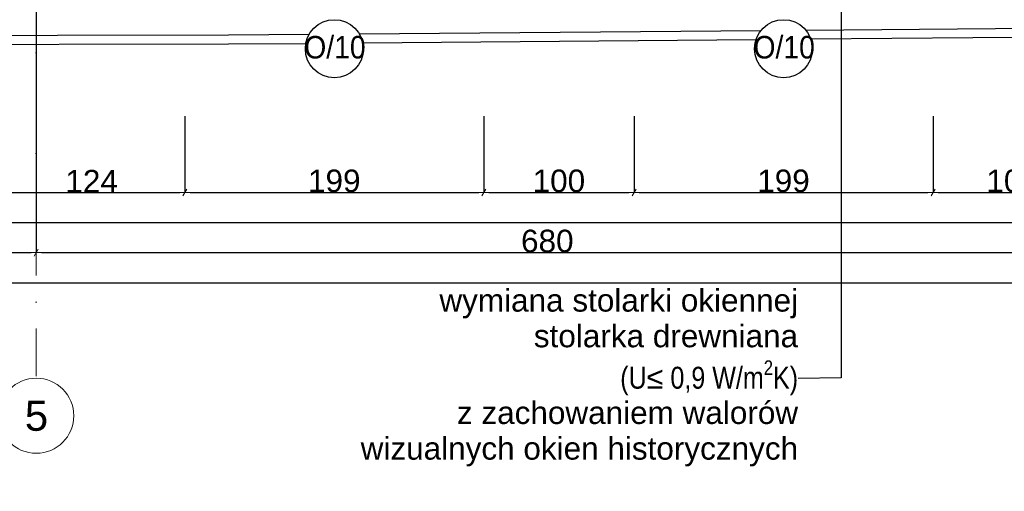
# Model space of a CAD drawing. Header units: millimetres. Extents: x 75543 to 124291, y -109148 to -86372.
# Tile 62 of 99: x 107048 to 113602, y -109148 to -106011. Entities that reach past the tile are written whole.
import ezdxf

# ---------------------------------------------------------------- set-up
doc = ezdxf.new("R2010")
doc.units = ezdxf.units.MM
doc.header["$MEASUREMENT"] = 0
doc.linetypes.add('Dot & Dashed', pattern=[670.277762, 317.5, -176.388889, 0, -176.388874])
for name, color, linetype in [('DIM MALY', 7, 'Continuous'), ('Nowe_00 ZMIANY', 7, 'Continuous'), ('Nowe_A-OKNA-OPIS', 7, 'Continuous'), ('opaska', 7, 'Continuous'), ('Structural - Grid', 7, 'Continuous')]:
    doc.layers.add(name, color=color, linetype=linetype)
doc.styles.add('STYL_AUTOMATYCZNY_1', font='arial.ttf')
doc.styles.add('STYL_AUTOMATYCZNY_2', font='arial.ttf')
doc.styles.add('STYL_AUTOMATYCZNY_9', font='arial.ttf', dxfattribs={"width": 0.9})
doc.dimstyles.new('STYL_AUTOMATYCZNY__3', dxfattribs={"dimtxt": 150, "dimasz": 34.231941, "dimexe": 0.18, "dimexo": 3, "dimgap": 0, "dimtad": 1, "dimtih": 1, "dimtoh": 1, "dimdec": 0, "dimlfac": 0.1, "dimzin": 0, "dimdsep": 46, "dimtxsty": 'STYL_AUTOMATYCZNY_2', "dimblk": 'ARROWHEAD_2', "dimblk1": 'ARROWHEAD_2', "dimblk2": 'ARROWHEAD_2', "dimcen": 0.09, "dimclrd": 5, "dimclre": 5, "dimclrt": 1, "dimadec": 0, "dimazin": 0, "dimtfac": 1, "dimtdec": 4, "dimtmove": 0, "dimatfit": 3, "dimfxl": 0, "dimtolj": 1, "dimtzin": 0, "dimarcsym": 0})
doc.dimstyles.new('STYL_AUTOMATYCZNY__8', dxfattribs={"dimtxt": 0.18, "dimasz": 91.2, "dimexe": 0.18, "dimexo": 0.0625, "dimgap": 0, "dimtad": 0, "dimtih": 1, "dimtoh": 1, "dimdec": 4, "dimzin": 0, "dimdsep": 46, "dimcen": 0.09, "dimadec": 0, "dimazin": 0, "dimtfac": 1, "dimtdec": 4, "dimtmove": 0, "dimatfit": 3, "dimldrblk": 'ARROWHEAD_11', "dimfxl": 0, "dimtolj": 1, "dimtzin": 0, "dimarcsym": 0})

# ---------------------------------------------------------------- blocks, each defined once
blk = doc.blocks.new('ARROWHEAD_2')
at = {"color": 0, "linetype": 'Continuous', "lineweight": 0}
for p, q in [((0, 0), (-1, 0)), ((-0.38, -0.66), (0.38, 0.66))]:
    blk.add_line(p, q, dxfattribs=at)
blk = doc.blocks.new('*D603')
at = {"layer": 'Defpoints', "color": 0}
for p in [(108147.3, -106650.4), (106907.3, -106864.6), (108147.3, -107160.1)]:
    blk.add_point(p, dxfattribs=at)
at = {"layer": 'DIM MALY', "color": 5, "lineweight": -2}
for p, q in [((108147.3, -106653.4), (108147.3, -107160.3)), ((106907.3, -106867.6), (106907.3, -107160.3)), ((106941.5, -107160.1), (108113, -107160.1))]:
    blk.add_line(p, q, dxfattribs=at)
at = {"layer": 'DIM MALY', "color": 5, "lineweight": -2, "xscale": 34.23194115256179, "yscale": 34.23194115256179, "zscale": 34.23194115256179, "rotation": 180}
blk.add_blockref('ARROWHEAD_2', (106907.3, -107160.1), dxfattribs=at)
at = {"layer": 'DIM MALY', "color": 5, "lineweight": -2, "xscale": 34.23194115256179, "yscale": 34.23194115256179, "zscale": 34.23194115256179}
blk.add_blockref('ARROWHEAD_2', (108147.3, -107160.1), dxfattribs=at)
at = {"layer": 'DIM MALY', "color": 1, "insert": (107526.9, -107084.8), "char_height": 150, "attachment_point": 5, "style": 'STYL_AUTOMATYCZNY_2'}
blk.add_mtext('\\A1;124', dxfattribs=at)
blk = doc.blocks.new('*D606')
at = {"layer": 'Defpoints', "color": 0}
for p in [(108147.3, -106650.4), (106907.3, -106864.6), (108147.3, -107160.1)]:
    blk.add_point(p, dxfattribs=at)
at = {"layer": 'DIM MALY', "color": 5, "lineweight": -2}
for p, q in [((108147.3, -106653.4), (108147.3, -107160.3)), ((106907.3, -106867.6), (106907.3, -107160.3)), ((106941.5, -107160.1), (108113, -107160.1))]:
    blk.add_line(p, q, dxfattribs=at)
at = {"layer": 'DIM MALY', "color": 5, "lineweight": -2, "xscale": 34.23194115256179, "yscale": 34.23194115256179, "zscale": 34.23194115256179, "rotation": 180}
blk.add_blockref('ARROWHEAD_2', (106907.3, -107160.1), dxfattribs=at)
at = {"layer": 'DIM MALY', "color": 5, "lineweight": -2, "xscale": 34.23194115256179, "yscale": 34.23194115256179, "zscale": 34.23194115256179}
blk.add_blockref('ARROWHEAD_2', (108147.3, -107160.1), dxfattribs=at)
at = {"layer": 'DIM MALY', "color": 1, "insert": (107526.9, -107084.8), "char_height": 150, "attachment_point": 5, "style": 'STYL_AUTOMATYCZNY_2'}
blk.add_mtext('\\A1;124', dxfattribs=at)
blk = doc.blocks.new('*D607')
at = {"layer": 'Defpoints', "color": 0}
for p in [(108147.3, -106650.4), (110137.3, -106650.4), (110137.3, -107160.1)]:
    blk.add_point(p, dxfattribs=at)
at = {"layer": 'DIM MALY', "color": 5, "lineweight": -2}
for p, q in [((108147.3, -106653.4), (108147.3, -107160.3)), ((110137.3, -106653.4), (110137.3, -107160.3)), ((108181.5, -107160.1), (110103, -107160.1))]:
    blk.add_line(p, q, dxfattribs=at)
at = {"layer": 'DIM MALY', "color": 5, "lineweight": -2, "xscale": 34.23194115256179, "yscale": 34.23194115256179, "zscale": 34.23194115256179, "rotation": 180}
blk.add_blockref('ARROWHEAD_2', (108147.3, -107160.1), dxfattribs=at)
at = {"layer": 'DIM MALY', "color": 5, "lineweight": -2, "xscale": 34.23194115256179, "yscale": 34.23194115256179, "zscale": 34.23194115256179}
blk.add_blockref('ARROWHEAD_2', (110137.3, -107160.1), dxfattribs=at)
at = {"layer": 'DIM MALY', "color": 1, "insert": (109141.9, -107083.6), "char_height": 150, "attachment_point": 5, "style": 'STYL_AUTOMATYCZNY_2'}
blk.add_mtext('\\A1;199', dxfattribs=at)
blk = doc.blocks.new('*D610')
at = {"layer": 'Defpoints', "color": 0}
for p in [(108147.3, -106650.4), (106907.3, -106864.6), (108147.3, -107160.1)]:
    blk.add_point(p, dxfattribs=at)
at = {"layer": 'DIM MALY', "color": 5, "lineweight": -2}
for p, q in [((108147.3, -106653.4), (108147.3, -107160.3)), ((106907.3, -106867.6), (106907.3, -107160.3)), ((106941.5, -107160.1), (108113, -107160.1))]:
    blk.add_line(p, q, dxfattribs=at)
at = {"layer": 'DIM MALY', "color": 5, "lineweight": -2, "xscale": 34.23194115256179, "yscale": 34.23194115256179, "zscale": 34.23194115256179, "rotation": 180}
blk.add_blockref('ARROWHEAD_2', (106907.3, -107160.1), dxfattribs=at)
at = {"layer": 'DIM MALY', "color": 5, "lineweight": -2, "xscale": 34.23194115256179, "yscale": 34.23194115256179, "zscale": 34.23194115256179}
blk.add_blockref('ARROWHEAD_2', (108147.3, -107160.1), dxfattribs=at)
at = {"layer": 'DIM MALY', "color": 1, "insert": (107526.9, -107084.8), "char_height": 150, "attachment_point": 5, "style": 'STYL_AUTOMATYCZNY_2'}
blk.add_mtext('\\A1;124', dxfattribs=at)
blk = doc.blocks.new('*D611')
at = {"layer": 'Defpoints', "color": 0}
for p in [(108147.3, -106650.4), (110137.3, -106650.4), (110137.3, -107160.1)]:
    blk.add_point(p, dxfattribs=at)
at = {"layer": 'DIM MALY', "color": 5, "lineweight": -2}
for p, q in [((108147.3, -106653.4), (108147.3, -107160.3)), ((110137.3, -106653.4), (110137.3, -107160.3)), ((108181.5, -107160.1), (110103, -107160.1))]:
    blk.add_line(p, q, dxfattribs=at)
at = {"layer": 'DIM MALY', "color": 5, "lineweight": -2, "xscale": 34.23194115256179, "yscale": 34.23194115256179, "zscale": 34.23194115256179, "rotation": 180}
blk.add_blockref('ARROWHEAD_2', (108147.3, -107160.1), dxfattribs=at)
at = {"layer": 'DIM MALY', "color": 5, "lineweight": -2, "xscale": 34.23194115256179, "yscale": 34.23194115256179, "zscale": 34.23194115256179}
blk.add_blockref('ARROWHEAD_2', (110137.3, -107160.1), dxfattribs=at)
at = {"layer": 'DIM MALY', "color": 1, "insert": (109141.9, -107083.6), "char_height": 150, "attachment_point": 5, "style": 'STYL_AUTOMATYCZNY_2'}
blk.add_mtext('\\A1;199', dxfattribs=at)
blk = doc.blocks.new('*D612')
at = {"layer": 'Defpoints', "color": 0}
for p in [(110137.3, -106650.4), (111137.3, -106650.4), (111137.3, -107160.1)]:
    blk.add_point(p, dxfattribs=at)
at = {"layer": 'DIM MALY', "color": 5, "lineweight": -2}
for p, q in [((110137.3, -106653.4), (110137.3, -107160.3)), ((111137.3, -106653.4), (111137.3, -107160.3)), ((110171.5, -107160.1), (111103, -107160.1))]:
    blk.add_line(p, q, dxfattribs=at)
at = {"layer": 'DIM MALY', "color": 5, "lineweight": -2, "xscale": 34.23194115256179, "yscale": 34.23194115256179, "zscale": 34.23194115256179, "rotation": 180}
blk.add_blockref('ARROWHEAD_2', (110137.3, -107160.1), dxfattribs=at)
at = {"layer": 'DIM MALY', "color": 5, "lineweight": -2, "xscale": 34.23194115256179, "yscale": 34.23194115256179, "zscale": 34.23194115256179}
blk.add_blockref('ARROWHEAD_2', (111137.3, -107160.1), dxfattribs=at)
at = {"layer": 'DIM MALY', "color": 1, "insert": (110636.9, -107083.6), "char_height": 150, "attachment_point": 5, "style": 'STYL_AUTOMATYCZNY_2'}
blk.add_mtext('\\A1;100', dxfattribs=at)
blk = doc.blocks.new('*D615')
at = {"layer": 'Defpoints', "color": 0}
for p in [(108147.3, -106650.4), (106907.3, -106864.6), (108147.3, -107160.1)]:
    blk.add_point(p, dxfattribs=at)
at = {"layer": 'DIM MALY', "color": 5, "lineweight": -2}
for p, q in [((108147.3, -106653.4), (108147.3, -107160.3)), ((106907.3, -106867.6), (106907.3, -107160.3)), ((106941.5, -107160.1), (108113, -107160.1))]:
    blk.add_line(p, q, dxfattribs=at)
at = {"layer": 'DIM MALY', "color": 5, "lineweight": -2, "xscale": 34.23194115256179, "yscale": 34.23194115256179, "zscale": 34.23194115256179, "rotation": 180}
blk.add_blockref('ARROWHEAD_2', (106907.3, -107160.1), dxfattribs=at)
at = {"layer": 'DIM MALY', "color": 5, "lineweight": -2, "xscale": 34.23194115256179, "yscale": 34.23194115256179, "zscale": 34.23194115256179}
blk.add_blockref('ARROWHEAD_2', (108147.3, -107160.1), dxfattribs=at)
at = {"layer": 'DIM MALY', "color": 1, "insert": (107526.9, -107084.8), "char_height": 150, "attachment_point": 5, "style": 'STYL_AUTOMATYCZNY_2'}
blk.add_mtext('\\A1;124', dxfattribs=at)
blk = doc.blocks.new('*D616')
at = {"layer": 'Defpoints', "color": 0}
for p in [(108147.3, -106650.4), (110137.3, -106650.4), (110137.3, -107160.1)]:
    blk.add_point(p, dxfattribs=at)
at = {"layer": 'DIM MALY', "color": 5, "lineweight": -2}
for p, q in [((108147.3, -106653.4), (108147.3, -107160.3)), ((110137.3, -106653.4), (110137.3, -107160.3)), ((108181.5, -107160.1), (110103, -107160.1))]:
    blk.add_line(p, q, dxfattribs=at)
at = {"layer": 'DIM MALY', "color": 5, "lineweight": -2, "xscale": 34.23194115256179, "yscale": 34.23194115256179, "zscale": 34.23194115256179, "rotation": 180}
blk.add_blockref('ARROWHEAD_2', (108147.3, -107160.1), dxfattribs=at)
at = {"layer": 'DIM MALY', "color": 5, "lineweight": -2, "xscale": 34.23194115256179, "yscale": 34.23194115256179, "zscale": 34.23194115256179}
blk.add_blockref('ARROWHEAD_2', (110137.3, -107160.1), dxfattribs=at)
at = {"layer": 'DIM MALY', "color": 1, "insert": (109141.9, -107083.6), "char_height": 150, "attachment_point": 5, "style": 'STYL_AUTOMATYCZNY_2'}
blk.add_mtext('\\A1;199', dxfattribs=at)
blk = doc.blocks.new('*D617')
at = {"layer": 'Defpoints', "color": 0}
for p in [(110137.3, -106650.4), (111137.3, -106650.4), (111137.3, -107160.1)]:
    blk.add_point(p, dxfattribs=at)
at = {"layer": 'DIM MALY', "color": 5, "lineweight": -2}
for p, q in [((110137.3, -106653.4), (110137.3, -107160.3)), ((111137.3, -106653.4), (111137.3, -107160.3)), ((110171.5, -107160.1), (111103, -107160.1))]:
    blk.add_line(p, q, dxfattribs=at)
at = {"layer": 'DIM MALY', "color": 5, "lineweight": -2, "xscale": 34.23194115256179, "yscale": 34.23194115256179, "zscale": 34.23194115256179, "rotation": 180}
blk.add_blockref('ARROWHEAD_2', (110137.3, -107160.1), dxfattribs=at)
at = {"layer": 'DIM MALY', "color": 5, "lineweight": -2, "xscale": 34.23194115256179, "yscale": 34.23194115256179, "zscale": 34.23194115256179}
blk.add_blockref('ARROWHEAD_2', (111137.3, -107160.1), dxfattribs=at)
at = {"layer": 'DIM MALY', "color": 1, "insert": (110636.9, -107083.6), "char_height": 150, "attachment_point": 5, "style": 'STYL_AUTOMATYCZNY_2'}
blk.add_mtext('\\A1;100', dxfattribs=at)
blk = doc.blocks.new('*D618')
at = {"layer": 'Defpoints', "color": 0}
for p in [(111137.3, -106650.4), (113127.3, -106650.4), (113127.3, -107160.1)]:
    blk.add_point(p, dxfattribs=at)
at = {"layer": 'DIM MALY', "color": 5, "lineweight": -2}
for p, q in [((111137.3, -106653.4), (111137.3, -107160.3)), ((113127.3, -106653.4), (113127.3, -107160.3)), ((111171.5, -107160.1), (113093, -107160.1))]:
    blk.add_line(p, q, dxfattribs=at)
at = {"layer": 'DIM MALY', "color": 5, "lineweight": -2, "xscale": 34.23194115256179, "yscale": 34.23194115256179, "zscale": 34.23194115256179, "rotation": 180}
blk.add_blockref('ARROWHEAD_2', (111137.3, -107160.1), dxfattribs=at)
at = {"layer": 'DIM MALY', "color": 5, "lineweight": -2, "xscale": 34.23194115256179, "yscale": 34.23194115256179, "zscale": 34.23194115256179}
blk.add_blockref('ARROWHEAD_2', (113127.3, -107160.1), dxfattribs=at)
at = {"layer": 'DIM MALY', "color": 1, "insert": (112131.9, -107083.6), "char_height": 150, "attachment_point": 5, "style": 'STYL_AUTOMATYCZNY_2'}
blk.add_mtext('\\A1;199', dxfattribs=at)
blk = doc.blocks.new('*D621')
at = {"layer": 'Defpoints', "color": 0}
for p in [(108147.3, -106650.4), (106907.3, -106864.6), (108147.3, -107160.1)]:
    blk.add_point(p, dxfattribs=at)
at = {"layer": 'DIM MALY', "color": 5, "lineweight": -2}
for p, q in [((108147.3, -106653.4), (108147.3, -107160.3)), ((106907.3, -106867.6), (106907.3, -107160.3)), ((106941.5, -107160.1), (108113, -107160.1))]:
    blk.add_line(p, q, dxfattribs=at)
at = {"layer": 'DIM MALY', "color": 5, "lineweight": -2, "xscale": 34.23194115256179, "yscale": 34.23194115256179, "zscale": 34.23194115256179, "rotation": 180}
blk.add_blockref('ARROWHEAD_2', (106907.3, -107160.1), dxfattribs=at)
at = {"layer": 'DIM MALY', "color": 5, "lineweight": -2, "xscale": 34.23194115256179, "yscale": 34.23194115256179, "zscale": 34.23194115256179}
blk.add_blockref('ARROWHEAD_2', (108147.3, -107160.1), dxfattribs=at)
at = {"layer": 'DIM MALY', "color": 1, "insert": (107526.9, -107084.8), "char_height": 150, "attachment_point": 5, "style": 'STYL_AUTOMATYCZNY_2'}
blk.add_mtext('\\A1;124', dxfattribs=at)
blk = doc.blocks.new('*D622')
at = {"layer": 'Defpoints', "color": 0}
for p in [(108147.3, -106650.4), (110137.3, -106650.4), (110137.3, -107160.1)]:
    blk.add_point(p, dxfattribs=at)
at = {"layer": 'DIM MALY', "color": 5, "lineweight": -2}
for p, q in [((108147.3, -106653.4), (108147.3, -107160.3)), ((110137.3, -106653.4), (110137.3, -107160.3)), ((108181.5, -107160.1), (110103, -107160.1))]:
    blk.add_line(p, q, dxfattribs=at)
at = {"layer": 'DIM MALY', "color": 5, "lineweight": -2, "xscale": 34.23194115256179, "yscale": 34.23194115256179, "zscale": 34.23194115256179, "rotation": 180}
blk.add_blockref('ARROWHEAD_2', (108147.3, -107160.1), dxfattribs=at)
at = {"layer": 'DIM MALY', "color": 5, "lineweight": -2, "xscale": 34.23194115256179, "yscale": 34.23194115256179, "zscale": 34.23194115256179}
blk.add_blockref('ARROWHEAD_2', (110137.3, -107160.1), dxfattribs=at)
at = {"layer": 'DIM MALY', "color": 1, "insert": (109141.9, -107083.6), "char_height": 150, "attachment_point": 5, "style": 'STYL_AUTOMATYCZNY_2'}
blk.add_mtext('\\A1;199', dxfattribs=at)
blk = doc.blocks.new('*D623')
at = {"layer": 'Defpoints', "color": 0}
for p in [(110137.3, -106650.4), (111137.3, -106650.4), (111137.3, -107160.1)]:
    blk.add_point(p, dxfattribs=at)
at = {"layer": 'DIM MALY', "color": 5, "lineweight": -2}
for p, q in [((110137.3, -106653.4), (110137.3, -107160.3)), ((111137.3, -106653.4), (111137.3, -107160.3)), ((110171.5, -107160.1), (111103, -107160.1))]:
    blk.add_line(p, q, dxfattribs=at)
at = {"layer": 'DIM MALY', "color": 5, "lineweight": -2, "xscale": 34.23194115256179, "yscale": 34.23194115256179, "zscale": 34.23194115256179, "rotation": 180}
blk.add_blockref('ARROWHEAD_2', (110137.3, -107160.1), dxfattribs=at)
at = {"layer": 'DIM MALY', "color": 5, "lineweight": -2, "xscale": 34.23194115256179, "yscale": 34.23194115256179, "zscale": 34.23194115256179}
blk.add_blockref('ARROWHEAD_2', (111137.3, -107160.1), dxfattribs=at)
at = {"layer": 'DIM MALY', "color": 1, "insert": (110636.9, -107083.6), "char_height": 150, "attachment_point": 5, "style": 'STYL_AUTOMATYCZNY_2'}
blk.add_mtext('\\A1;100', dxfattribs=at)
blk = doc.blocks.new('*D624')
at = {"layer": 'Defpoints', "color": 0}
for p in [(111137.3, -106650.4), (113127.3, -106650.4), (113127.3, -107160.1)]:
    blk.add_point(p, dxfattribs=at)
at = {"layer": 'DIM MALY', "color": 5, "lineweight": -2}
for p, q in [((111137.3, -106653.4), (111137.3, -107160.3)), ((113127.3, -106653.4), (113127.3, -107160.3)), ((111171.5, -107160.1), (113093, -107160.1))]:
    blk.add_line(p, q, dxfattribs=at)
at = {"layer": 'DIM MALY', "color": 5, "lineweight": -2, "xscale": 34.23194115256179, "yscale": 34.23194115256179, "zscale": 34.23194115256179, "rotation": 180}
blk.add_blockref('ARROWHEAD_2', (111137.3, -107160.1), dxfattribs=at)
at = {"layer": 'DIM MALY', "color": 5, "lineweight": -2, "xscale": 34.23194115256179, "yscale": 34.23194115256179, "zscale": 34.23194115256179}
blk.add_blockref('ARROWHEAD_2', (113127.3, -107160.1), dxfattribs=at)
at = {"layer": 'DIM MALY', "color": 1, "insert": (112131.9, -107083.6), "char_height": 150, "attachment_point": 5, "style": 'STYL_AUTOMATYCZNY_2'}
blk.add_mtext('\\A1;199', dxfattribs=at)
blk = doc.blocks.new('*D625')
at = {"layer": 'Defpoints', "color": 0}
for p in [(113127.3, -106650.4), (114187.3, -106650.4), (114187.3, -107160.1)]:
    blk.add_point(p, dxfattribs=at)
at = {"layer": 'DIM MALY', "color": 5, "lineweight": -2}
for p, q in [((113127.3, -106653.4), (113127.3, -107160.3)), ((114187.3, -106653.4), (114187.3, -107160.3)), ((113161.5, -107160.1), (114153, -107160.1))]:
    blk.add_line(p, q, dxfattribs=at)
at = {"layer": 'DIM MALY', "color": 5, "lineweight": -2, "xscale": 34.23194115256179, "yscale": 34.23194115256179, "zscale": 34.23194115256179, "rotation": 180}
blk.add_blockref('ARROWHEAD_2', (113127.3, -107160.1), dxfattribs=at)
at = {"layer": 'DIM MALY', "color": 5, "lineweight": -2, "xscale": 34.23194115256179, "yscale": 34.23194115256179, "zscale": 34.23194115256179}
blk.add_blockref('ARROWHEAD_2', (114187.3, -107160.1), dxfattribs=at)
at = {"layer": 'DIM MALY', "color": 1, "insert": (113656.9, -107083.6), "char_height": 150, "attachment_point": 5, "style": 'STYL_AUTOMATYCZNY_2'}
blk.add_mtext('\\A1;106', dxfattribs=at)
blk = doc.blocks.new('*D628')
at = {"layer": 'Defpoints', "color": 0}
for p in [(108147.3, -106650.4), (106907.3, -106864.6), (108147.3, -107160.1)]:
    blk.add_point(p, dxfattribs=at)
at = {"layer": 'DIM MALY', "color": 5, "lineweight": -2}
for p, q in [((108147.3, -106653.4), (108147.3, -107160.3)), ((106907.3, -106867.6), (106907.3, -107160.3)), ((106941.5, -107160.1), (108113, -107160.1))]:
    blk.add_line(p, q, dxfattribs=at)
at = {"layer": 'DIM MALY', "color": 5, "lineweight": -2, "xscale": 34.23194115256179, "yscale": 34.23194115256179, "zscale": 34.23194115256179, "rotation": 180}
blk.add_blockref('ARROWHEAD_2', (106907.3, -107160.1), dxfattribs=at)
at = {"layer": 'DIM MALY', "color": 5, "lineweight": -2, "xscale": 34.23194115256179, "yscale": 34.23194115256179, "zscale": 34.23194115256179}
blk.add_blockref('ARROWHEAD_2', (108147.3, -107160.1), dxfattribs=at)
at = {"layer": 'DIM MALY', "color": 1, "insert": (107526.9, -107084.8), "char_height": 150, "attachment_point": 5, "style": 'STYL_AUTOMATYCZNY_2'}
blk.add_mtext('\\A1;124', dxfattribs=at)
blk = doc.blocks.new('*D629')
at = {"layer": 'Defpoints', "color": 0}
for p in [(108147.3, -106650.4), (110137.3, -106650.4), (110137.3, -107160.1)]:
    blk.add_point(p, dxfattribs=at)
at = {"layer": 'DIM MALY', "color": 5, "lineweight": -2}
for p, q in [((108147.3, -106653.4), (108147.3, -107160.3)), ((110137.3, -106653.4), (110137.3, -107160.3)), ((108181.5, -107160.1), (110103, -107160.1))]:
    blk.add_line(p, q, dxfattribs=at)
at = {"layer": 'DIM MALY', "color": 5, "lineweight": -2, "xscale": 34.23194115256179, "yscale": 34.23194115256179, "zscale": 34.23194115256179, "rotation": 180}
blk.add_blockref('ARROWHEAD_2', (108147.3, -107160.1), dxfattribs=at)
at = {"layer": 'DIM MALY', "color": 5, "lineweight": -2, "xscale": 34.23194115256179, "yscale": 34.23194115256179, "zscale": 34.23194115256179}
blk.add_blockref('ARROWHEAD_2', (110137.3, -107160.1), dxfattribs=at)
at = {"layer": 'DIM MALY', "color": 1, "insert": (109141.9, -107083.6), "char_height": 150, "attachment_point": 5, "style": 'STYL_AUTOMATYCZNY_2'}
blk.add_mtext('\\A1;199', dxfattribs=at)
blk = doc.blocks.new('*D630')
at = {"layer": 'Defpoints', "color": 0}
for p in [(110137.3, -106650.4), (111137.3, -106650.4), (111137.3, -107160.1)]:
    blk.add_point(p, dxfattribs=at)
at = {"layer": 'DIM MALY', "color": 5, "lineweight": -2}
for p, q in [((110137.3, -106653.4), (110137.3, -107160.3)), ((111137.3, -106653.4), (111137.3, -107160.3)), ((110171.5, -107160.1), (111103, -107160.1))]:
    blk.add_line(p, q, dxfattribs=at)
at = {"layer": 'DIM MALY', "color": 5, "lineweight": -2, "xscale": 34.23194115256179, "yscale": 34.23194115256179, "zscale": 34.23194115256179, "rotation": 180}
blk.add_blockref('ARROWHEAD_2', (110137.3, -107160.1), dxfattribs=at)
at = {"layer": 'DIM MALY', "color": 5, "lineweight": -2, "xscale": 34.23194115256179, "yscale": 34.23194115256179, "zscale": 34.23194115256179}
blk.add_blockref('ARROWHEAD_2', (111137.3, -107160.1), dxfattribs=at)
at = {"layer": 'DIM MALY', "color": 1, "insert": (110636.9, -107083.6), "char_height": 150, "attachment_point": 5, "style": 'STYL_AUTOMATYCZNY_2'}
blk.add_mtext('\\A1;100', dxfattribs=at)
blk = doc.blocks.new('*D631')
at = {"layer": 'Defpoints', "color": 0}
for p in [(111137.3, -106650.4), (113127.3, -106650.4), (113127.3, -107160.1)]:
    blk.add_point(p, dxfattribs=at)
at = {"layer": 'DIM MALY', "color": 5, "lineweight": -2}
for p, q in [((111137.3, -106653.4), (111137.3, -107160.3)), ((113127.3, -106653.4), (113127.3, -107160.3)), ((111171.5, -107160.1), (113093, -107160.1))]:
    blk.add_line(p, q, dxfattribs=at)
at = {"layer": 'DIM MALY', "color": 5, "lineweight": -2, "xscale": 34.23194115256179, "yscale": 34.23194115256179, "zscale": 34.23194115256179, "rotation": 180}
blk.add_blockref('ARROWHEAD_2', (111137.3, -107160.1), dxfattribs=at)
at = {"layer": 'DIM MALY', "color": 5, "lineweight": -2, "xscale": 34.23194115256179, "yscale": 34.23194115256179, "zscale": 34.23194115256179}
blk.add_blockref('ARROWHEAD_2', (113127.3, -107160.1), dxfattribs=at)
at = {"layer": 'DIM MALY', "color": 1, "insert": (112131.9, -107083.6), "char_height": 150, "attachment_point": 5, "style": 'STYL_AUTOMATYCZNY_2'}
blk.add_mtext('\\A1;199', dxfattribs=at)
blk = doc.blocks.new('*D632')
at = {"layer": 'Defpoints', "color": 0}
for p in [(113127.3, -106650.4), (114187.3, -106650.4), (114187.3, -107160.1)]:
    blk.add_point(p, dxfattribs=at)
at = {"layer": 'DIM MALY', "color": 5, "lineweight": -2}
for p, q in [((113127.3, -106653.4), (113127.3, -107160.3)), ((114187.3, -106653.4), (114187.3, -107160.3)), ((113161.5, -107160.1), (114153, -107160.1))]:
    blk.add_line(p, q, dxfattribs=at)
at = {"layer": 'DIM MALY', "color": 5, "lineweight": -2, "xscale": 34.23194115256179, "yscale": 34.23194115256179, "zscale": 34.23194115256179, "rotation": 180}
blk.add_blockref('ARROWHEAD_2', (113127.3, -107160.1), dxfattribs=at)
at = {"layer": 'DIM MALY', "color": 5, "lineweight": -2, "xscale": 34.23194115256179, "yscale": 34.23194115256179, "zscale": 34.23194115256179}
blk.add_blockref('ARROWHEAD_2', (114187.3, -107160.1), dxfattribs=at)
at = {"layer": 'DIM MALY', "color": 1, "insert": (113656.9, -107083.6), "char_height": 150, "attachment_point": 5, "style": 'STYL_AUTOMATYCZNY_2'}
blk.add_mtext('\\A1;106', dxfattribs=at)
blk = doc.blocks.new('*D636')
at = {"layer": 'Defpoints', "color": 0}
for p in [(108147.3, -106650.4), (106907.3, -106864.6), (108147.3, -107160.1)]:
    blk.add_point(p, dxfattribs=at)
at = {"layer": 'DIM MALY', "color": 5, "lineweight": -2}
for p, q in [((108147.3, -106653.4), (108147.3, -107160.3)), ((106907.3, -106867.6), (106907.3, -107160.3)), ((106941.5, -107160.1), (108113, -107160.1))]:
    blk.add_line(p, q, dxfattribs=at)
at = {"layer": 'DIM MALY', "color": 5, "lineweight": -2, "xscale": 34.23194115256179, "yscale": 34.23194115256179, "zscale": 34.23194115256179, "rotation": 180}
blk.add_blockref('ARROWHEAD_2', (106907.3, -107160.1), dxfattribs=at)
at = {"layer": 'DIM MALY', "color": 5, "lineweight": -2, "xscale": 34.23194115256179, "yscale": 34.23194115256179, "zscale": 34.23194115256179}
blk.add_blockref('ARROWHEAD_2', (108147.3, -107160.1), dxfattribs=at)
at = {"layer": 'DIM MALY', "color": 1, "insert": (107526.9, -107084.8), "char_height": 150, "attachment_point": 5, "style": 'STYL_AUTOMATYCZNY_2'}
blk.add_mtext('\\A1;124', dxfattribs=at)
blk = doc.blocks.new('*D637')
at = {"layer": 'Defpoints', "color": 0}
for p in [(108147.3, -106650.4), (110137.3, -106650.4), (110137.3, -107160.1)]:
    blk.add_point(p, dxfattribs=at)
at = {"layer": 'DIM MALY', "color": 5, "lineweight": -2}
for p, q in [((108147.3, -106653.4), (108147.3, -107160.3)), ((110137.3, -106653.4), (110137.3, -107160.3)), ((108181.5, -107160.1), (110103, -107160.1))]:
    blk.add_line(p, q, dxfattribs=at)
at = {"layer": 'DIM MALY', "color": 5, "lineweight": -2, "xscale": 34.23194115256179, "yscale": 34.23194115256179, "zscale": 34.23194115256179, "rotation": 180}
blk.add_blockref('ARROWHEAD_2', (108147.3, -107160.1), dxfattribs=at)
at = {"layer": 'DIM MALY', "color": 5, "lineweight": -2, "xscale": 34.23194115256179, "yscale": 34.23194115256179, "zscale": 34.23194115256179}
blk.add_blockref('ARROWHEAD_2', (110137.3, -107160.1), dxfattribs=at)
at = {"layer": 'DIM MALY', "color": 1, "insert": (109141.9, -107083.6), "char_height": 150, "attachment_point": 5, "style": 'STYL_AUTOMATYCZNY_2'}
blk.add_mtext('\\A1;199', dxfattribs=at)
blk = doc.blocks.new('*D638')
at = {"layer": 'Defpoints', "color": 0}
for p in [(110137.3, -106650.4), (111137.3, -106650.4), (111137.3, -107160.1)]:
    blk.add_point(p, dxfattribs=at)
at = {"layer": 'DIM MALY', "color": 5, "lineweight": -2}
for p, q in [((110137.3, -106653.4), (110137.3, -107160.3)), ((111137.3, -106653.4), (111137.3, -107160.3)), ((110171.5, -107160.1), (111103, -107160.1))]:
    blk.add_line(p, q, dxfattribs=at)
at = {"layer": 'DIM MALY', "color": 5, "lineweight": -2, "xscale": 34.23194115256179, "yscale": 34.23194115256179, "zscale": 34.23194115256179, "rotation": 180}
blk.add_blockref('ARROWHEAD_2', (110137.3, -107160.1), dxfattribs=at)
at = {"layer": 'DIM MALY', "color": 5, "lineweight": -2, "xscale": 34.23194115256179, "yscale": 34.23194115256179, "zscale": 34.23194115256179}
blk.add_blockref('ARROWHEAD_2', (111137.3, -107160.1), dxfattribs=at)
at = {"layer": 'DIM MALY', "color": 1, "insert": (110636.9, -107083.6), "char_height": 150, "attachment_point": 5, "style": 'STYL_AUTOMATYCZNY_2'}
blk.add_mtext('\\A1;100', dxfattribs=at)
blk = doc.blocks.new('*D639')
at = {"layer": 'Defpoints', "color": 0}
for p in [(111137.3, -106650.4), (113127.3, -106650.4), (113127.3, -107160.1)]:
    blk.add_point(p, dxfattribs=at)
at = {"layer": 'DIM MALY', "color": 5, "lineweight": -2}
for p, q in [((111137.3, -106653.4), (111137.3, -107160.3)), ((113127.3, -106653.4), (113127.3, -107160.3)), ((111171.5, -107160.1), (113093, -107160.1))]:
    blk.add_line(p, q, dxfattribs=at)
at = {"layer": 'DIM MALY', "color": 5, "lineweight": -2, "xscale": 34.23194115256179, "yscale": 34.23194115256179, "zscale": 34.23194115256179, "rotation": 180}
blk.add_blockref('ARROWHEAD_2', (111137.3, -107160.1), dxfattribs=at)
at = {"layer": 'DIM MALY', "color": 5, "lineweight": -2, "xscale": 34.23194115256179, "yscale": 34.23194115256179, "zscale": 34.23194115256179}
blk.add_blockref('ARROWHEAD_2', (113127.3, -107160.1), dxfattribs=at)
at = {"layer": 'DIM MALY', "color": 1, "insert": (112131.9, -107083.6), "char_height": 150, "attachment_point": 5, "style": 'STYL_AUTOMATYCZNY_2'}
blk.add_mtext('\\A1;199', dxfattribs=at)
blk = doc.blocks.new('*D640')
at = {"layer": 'Defpoints', "color": 0}
for p in [(113127.3, -106650.4), (114187.3, -106650.4), (114187.3, -107160.1)]:
    blk.add_point(p, dxfattribs=at)
at = {"layer": 'DIM MALY', "color": 5, "lineweight": -2}
for p, q in [((113127.3, -106653.4), (113127.3, -107160.3)), ((114187.3, -106653.4), (114187.3, -107160.3)), ((113161.5, -107160.1), (114153, -107160.1))]:
    blk.add_line(p, q, dxfattribs=at)
at = {"layer": 'DIM MALY', "color": 5, "lineweight": -2, "xscale": 34.23194115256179, "yscale": 34.23194115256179, "zscale": 34.23194115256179, "rotation": 180}
blk.add_blockref('ARROWHEAD_2', (113127.3, -107160.1), dxfattribs=at)
at = {"layer": 'DIM MALY', "color": 5, "lineweight": -2, "xscale": 34.23194115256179, "yscale": 34.23194115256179, "zscale": 34.23194115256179}
blk.add_blockref('ARROWHEAD_2', (114187.3, -107160.1), dxfattribs=at)
at = {"layer": 'DIM MALY', "color": 1, "insert": (113656.9, -107083.6), "char_height": 150, "attachment_point": 5, "style": 'STYL_AUTOMATYCZNY_2'}
blk.add_mtext('\\A1;106', dxfattribs=at)
blk = doc.blocks.new('*D648')
at = {"layer": 'Defpoints', "color": 0}
for p in [(118517.3, -106718.7), (118517.3, -107360.1), (87537.3, -107465.1)]:
    blk.add_point(p, dxfattribs=at)
at = {"layer": 'DIM MALY', "color": 5, "lineweight": -2}
for p, q in [((118517.3, -106721.7), (118517.3, -107360.3)), ((87537.3, -107462.1), (87537.3, -107360)), ((87571.5, -107360.1), (118483, -107360.1))]:
    blk.add_line(p, q, dxfattribs=at)
at = {"layer": 'DIM MALY', "color": 5, "lineweight": -2, "xscale": 34.23194115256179, "yscale": 34.23194115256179, "zscale": 34.23194115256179, "rotation": 180}
blk.add_blockref('ARROWHEAD_2', (87537.3, -107360.1), dxfattribs=at)
at = {"layer": 'DIM MALY', "color": 5, "lineweight": -2, "xscale": 34.23194115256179, "yscale": 34.23194115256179, "zscale": 34.23194115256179}
blk.add_blockref('ARROWHEAD_2', (118517.3, -107360.1), dxfattribs=at)
at = {"layer": 'DIM MALY', "color": 1, "insert": (103027.2, -107283.5), "char_height": 150, "attachment_point": 5, "style": 'STYL_AUTOMATYCZNY_2'}
blk.add_mtext('\\A1;3098', dxfattribs=at)
blk = doc.blocks.new('*D649')
at = {"layer": 'Defpoints', "color": 0}
for p in [(80297.3, -107056.4), (118517.3, -107056.4), (118517.3, -107760.1)]:
    blk.add_point(p, dxfattribs=at)
at = {"layer": 'DIM MALY', "color": 5, "lineweight": -2}
for p, q in [((80297.3, -107059.4), (80297.3, -107760.3)), ((118517.3, -107059.4), (118517.3, -107760.3)), ((80331.5, -107760.1), (118483, -107760.1))]:
    blk.add_line(p, q, dxfattribs=at)
at = {"layer": 'DIM MALY', "color": 5, "lineweight": -2, "xscale": 34.23194115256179, "yscale": 34.23194115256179, "zscale": 34.23194115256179, "rotation": 180}
blk.add_blockref('ARROWHEAD_2', (80297.3, -107760.1), dxfattribs=at)
at = {"layer": 'DIM MALY', "color": 5, "lineweight": -2, "xscale": 34.23194115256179, "yscale": 34.23194115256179, "zscale": 34.23194115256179}
blk.add_blockref('ARROWHEAD_2', (118517.3, -107760.1), dxfattribs=at)
at = {"layer": 'DIM MALY', "color": 1, "insert": (99407.2, -107683.5), "char_height": 150, "attachment_point": 5, "style": 'STYL_AUTOMATYCZNY_2'}
blk.add_mtext('\\A1;3822', dxfattribs=at)
blk = doc.blocks.new('*D994')
at = {"layer": 'Defpoints', "color": 0}
for p in [(101967.3, -89539.7), (107158.2, -89539.7), (107158.2, -107560.1)]:
    blk.add_point(p, dxfattribs=at)
at = {"layer": 'DIM MALY', "color": 5, "lineweight": -2}
for p, q in [((101967.3, -89542.7), (101967.3, -107560.3)), ((107158.2, -89542.7), (107158.2, -107560.3)), ((102001.5, -107560.1), (107123.9, -107560.1))]:
    blk.add_line(p, q, dxfattribs=at)
at = {"layer": 'DIM MALY', "color": 5, "lineweight": -2, "xscale": 34.23194115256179, "yscale": 34.23194115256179, "zscale": 34.23194115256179, "rotation": 180}
blk.add_blockref('ARROWHEAD_2', (101967.3, -107560.1), dxfattribs=at)
at = {"layer": 'DIM MALY', "color": 5, "lineweight": -2, "xscale": 34.23194115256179, "yscale": 34.23194115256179, "zscale": 34.23194115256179}
blk.add_blockref('ARROWHEAD_2', (107158.2, -107560.1), dxfattribs=at)
at = {"layer": 'DIM MALY', "color": 1, "insert": (104562.3, -107483.6), "char_height": 150, "attachment_point": 5, "style": 'STYL_AUTOMATYCZNY_2'}
blk.add_mtext('\\A1;519', dxfattribs=at)
blk = doc.blocks.new('*D995')
at = {"layer": 'Defpoints', "color": 0}
for p in [(107158.2, -89539.7), (113962.3, -89539.7), (113962.3, -107560.1)]:
    blk.add_point(p, dxfattribs=at)
at = {"layer": 'DIM MALY', "color": 5, "lineweight": -2}
for p, q in [((107158.2, -89542.7), (107158.2, -107560.3)), ((113962.3, -89542.7), (113962.3, -107560.3)), ((107192.4, -107560.1), (113928, -107560.1))]:
    blk.add_line(p, q, dxfattribs=at)
at = {"layer": 'DIM MALY', "color": 5, "lineweight": -2, "xscale": 34.23194115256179, "yscale": 34.23194115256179, "zscale": 34.23194115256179, "rotation": 180}
blk.add_blockref('ARROWHEAD_2', (107158.2, -107560.1), dxfattribs=at)
at = {"layer": 'DIM MALY', "color": 5, "lineweight": -2, "xscale": 34.23194115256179, "yscale": 34.23194115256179, "zscale": 34.23194115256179}
blk.add_blockref('ARROWHEAD_2', (113962.3, -107560.1), dxfattribs=at)
at = {"layer": 'DIM MALY', "color": 1, "insert": (110559.8, -107483.6), "char_height": 150, "attachment_point": 5, "style": 'STYL_AUTOMATYCZNY_2'}
blk.add_mtext('\\A1;680', dxfattribs=at)
blk = doc.blocks.new('ARROWHEAD_11')
at = {"color": 0, "linetype": 'Continuous', "lineweight": 0}
blk.add_line((0, 0), (-1, 0), dxfattribs=at)
at = {"color": 0, "linetype": 'Continuous', "lineweight": 0, "const_width": 0.25, "flags": 128}
blk.add_lwpolyline([(-0.125, 0, 1), (0.125, 0, 1)], format="xyb", close=True, dxfattribs=at)

msp = doc.modelspace()

# ---------------------------------------------------------------- linework, layer by layer
at = {"layer": 'Nowe_A-OKNA-OPIS'}
for centre in [(109142.3, -106203.7), (112132.3, -106203.7)]:
    msp.add_circle(centre, 193, dxfattribs=at)
at = {"layer": 'opaska'}
for points in [[(109308, -106104.8), (111982.6, -106081.8)], [(112279.8, -106079.2), (115058.9, -106055.3)], [(106159.5, -106116.6), (108438.2, -106112.3), (108974.8, -106107.7)], [(106178.3, -106176.6), (108438.5, -106172.3), (108952.6, -106167.9)], [(109331.3, -106164.6), (111949.4, -106142.1)], [(112314.1, -106139), (115010.5, -106115.7)]]:
    msp.add_lwpolyline(points, dxfattribs=at)
at = {"layer": 'Structural - Grid', "linetype": 'Dot & Dashed', "lineweight": 15}
for q in [(107158.2, -90539.7), (107158.2, -108395.1)]:
    msp.add_line((107158.2, -107395.1), q, dxfattribs=at)
at = {"layer": 'Structural - Grid', "linetype": 'Continuous', "lineweight": 15}
msp.add_circle((107158.2, -108645.1), 250, dxfattribs=at)
at = {"layer": 'Structural - Grid', "linetype": 'Dot & Dashed', "lineweight": 15}
msp.add_point((107158.2, -107395.1), dxfattribs=at)
msp.add_point((107158.2, -107395.1), dxfattribs=at)

# ---------------------------------------------------------------- texts
at = {"layer": 'Nowe_00 ZMIANY', "insert": (112228.8, -108392.4), "char_height": 150, "attachment_point": 6, "line_spacing_factor": 0.948876, "style": 'STYL_AUTOMATYCZNY_2'}
msp.add_mtext('\\A1;{\\pqr;\\fArial|b0|i0|c238|p0;\\W1.000000;wymiana stolarki okiennej\\P\\pqr;\\fArial|b0|i0|c238|p0;\\W1.000000;stolarka drewniana\\P\\pqr;\\fArial Narrow|b0|i0|c238|p0;\\H0.971429x;\\W1.000000;(U\\fArial Unicode MS|b0|i0|c0|p0;\\W1.000000;≤\\fArial Narrow|b0|i0|c238|p0;\\W1.000000; 0,9 W/m\\fArial Narrow|b0|i0|c238|p0;\\W1.000000;\\A1{\\H.66x;\\S2^  ;}\\fArial Narrow|b0|i0|c238|p0;\\W1.000000;K)\\P\\pqr;\\fArial|b0|i0|c238|p0;\\H1.029412x;\\W1.000000;z zachowaniem walorów\\P\\pqr;\\fArial|b0|i0|c238|p0;\\W1.000000;wizualnych okien historycznych}', dxfattribs=at)
at = {"layer": 'Nowe_A-OKNA-OPIS', "char_height": 150, "attachment_point": 5, "style": 'STYL_AUTOMATYCZNY_9'}
for insert in [(109146.2, -106194.8), (112136.2, -106194.8)]:
    msp.add_mtext('\\A1;{\\pqc;\\fArial|b0|i0|c238|p0;\\W0.900000;O/10}', dxfattribs=dict(at, insert=insert))
at = {"layer": 'Structural - Grid', "lineweight": 15, "insert": (107081.9, -108545.1), "char_height": 200, "attachment_point": 1, "style": 'STYL_AUTOMATYCZNY_1'}
msp.add_mtext('\\A1;{\\pql;\\pt0;\\fArial|b0|i0|c238|p0;\\W1.000000;5}', dxfattribs=at)

# ---------------------------------------------------------------- dimensions: what is measured, and where the dimension line sits
at = {"layer": 'DIM MALY'}
for base, p1, p2, picture, middle in [((107158.2, -107560.1), (101967.3, -89539.7), (107158.2, -89539.7), '*D994', (104562.3, -107560.1)), ((113962.3, -107560.1), (107158.2, -89539.7), (113962.3, -89539.7), '*D995', (110559.8, -107560.1)), ((108147.3, -107160.1), (106907.3, -106864.6), (108147.3, -106650.4), '*D603', (107526.9, -107160.1)), ((108147.3, -107160.1), (106907.3, -106864.6), (108147.3, -106650.4), '*D606', (107526.9, -107160.1)), ((108147.3, -107160.1), (106907.3, -106864.6), (108147.3, -106650.4), '*D610', (107526.9, -107160.1)), ((108147.3, -107160.1), (106907.3, -106864.6), (108147.3, -106650.4), '*D615', (107526.9, -107160.1)), ((108147.3, -107160.1), (106907.3, -106864.6), (108147.3, -106650.4), '*D621', (107526.9, -107160.1)), ((108147.3, -107160.1), (106907.3, -106864.6), (108147.3, -106650.4), '*D628', (107526.9, -107160.1)), ((108147.3, -107160.1), (106907.3, -106864.6), (108147.3, -106650.4), '*D636', (107526.9, -107160.1)), ((110137.3, -107160.1), (108147.3, -106650.4), (110137.3, -106650.4), '*D607', (109141.9, -107160.1)), ((110137.3, -107160.1), (108147.3, -106650.4), (110137.3, -106650.4), '*D611', (109141.9, -107160.1)), ((110137.3, -107160.1), (108147.3, -106650.4), (110137.3, -106650.4), '*D616', (109141.9, -107160.1)), ((110137.3, -107160.1), (108147.3, -106650.4), (110137.3, -106650.4), '*D622', (109141.9, -107160.1)), ((110137.3, -107160.1), (108147.3, -106650.4), (110137.3, -106650.4), '*D629', (109141.9, -107160.1)), ((110137.3, -107160.1), (108147.3, -106650.4), (110137.3, -106650.4), '*D637', (109141.9, -107160.1)), ((111137.3, -107160.1), (110137.3, -106650.4), (111137.3, -106650.4), '*D612', (110636.9, -107160.1)), ((111137.3, -107160.1), (110137.3, -106650.4), (111137.3, -106650.4), '*D617', (110636.9, -107160.1)), ((111137.3, -107160.1), (110137.3, -106650.4), (111137.3, -106650.4), '*D623', (110636.9, -107160.1)), ((111137.3, -107160.1), (110137.3, -106650.4), (111137.3, -106650.4), '*D630', (110636.9, -107160.1)), ((111137.3, -107160.1), (110137.3, -106650.4), (111137.3, -106650.4), '*D638', (110636.9, -107160.1)), ((113127.3, -107160.1), (111137.3, -106650.4), (113127.3, -106650.4), '*D618', (112131.9, -107160.1)), ((113127.3, -107160.1), (111137.3, -106650.4), (113127.3, -106650.4), '*D624', (112131.9, -107160.1)), ((113127.3, -107160.1), (111137.3, -106650.4), (113127.3, -106650.4), '*D631', (112131.9, -107160.1)), ((113127.3, -107160.1), (111137.3, -106650.4), (113127.3, -106650.4), '*D639', (112131.9, -107160.1)), ((114187.3, -107160.1), (113127.3, -106650.4), (114187.3, -106650.4), '*D625', (113656.9, -107160.1)), ((114187.3, -107160.1), (113127.3, -106650.4), (114187.3, -106650.4), '*D632', (113656.9, -107160.1)), ((114187.3, -107160.1), (113127.3, -106650.4), (114187.3, -106650.4), '*D640', (113656.9, -107160.1)), ((118517.3, -107360.1), (87537.3, -107465.1), (118517.3, -106718.7), '*D648', (103027.2, -107360.1)), ((118517.3, -107760.1), (80297.3, -107056.4), (118517.3, -107056.4), '*D649', (99407.2, -107760.1))]:
    dim = msp.add_linear_dim(base=base, p1=p1, p2=p2, dimstyle='STYL_AUTOMATYCZNY__3', dxfattribs=at)
    dim.commit()
    dim.dimension.update_dxf_attribs({"geometry": picture, "text_midpoint": middle, "dimtype": 160})

# ---------------------------------------------------------------- leaders
at = {"layer": 'Nowe_00 ZMIANY', "annotation_type": 0, "has_hookline": 1, "hookline_direction": 1, "text_width": 2896.9}
msp.add_leader([(112515.6, -105170.3), (112515.6, -108392.4), (112228.8, -108396.4)], dimstyle='STYL_AUTOMATYCZNY__8', dxfattribs=at)

doc.saveas('drawing.dxf')
